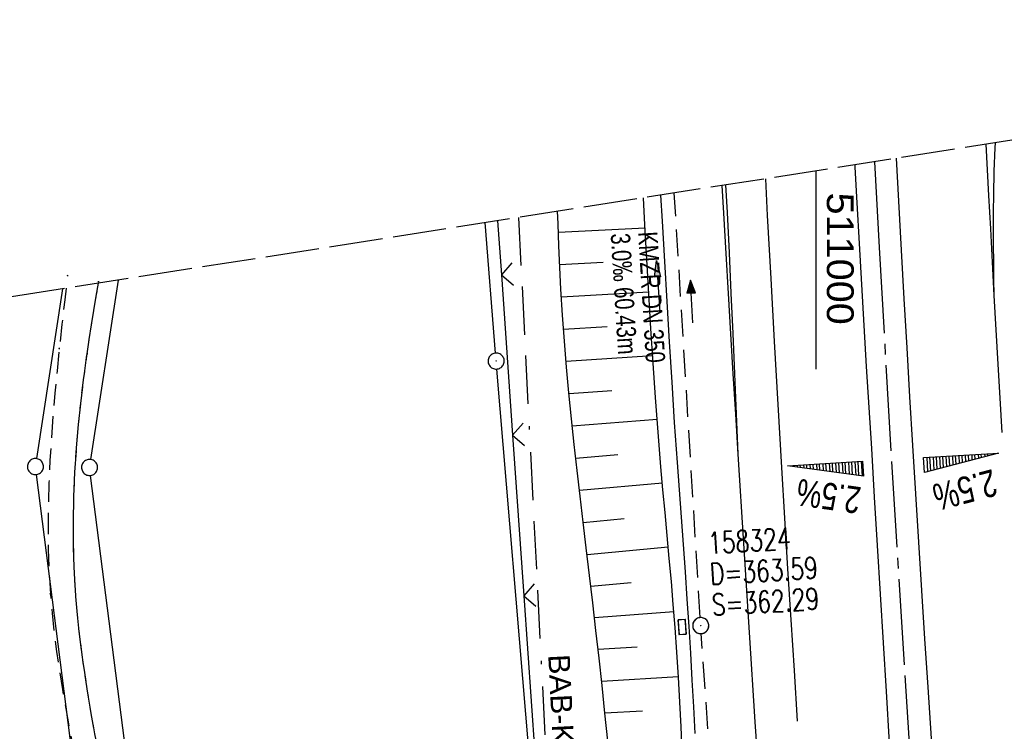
# Model space of a CAD drawing. Extents: x 510806 to 511233, y 466129 to 467087.
# Tile 33 of 35: x 510926 to 511018, y 467021 to 467087. Entities that reach past the tile are written whole.
import ezdxf

# ---------------------------------------------------------------- set-up
doc = ezdxf.new("R2010")
doc.units = 0
doc.header["$LTSCALE"] = 10
doc.header["$MEASUREMENT"] = 0
for name, pattern in [('ACAD_ISO16W100', [73, 15, -6.5, 15, -6.5, 15, -7, 1, -7]), ('ACHSE', [5.5, 4, -0.5, 0.5, -0.5]), ('AUSGEZOGEN', [0]), ('LT00', [0]), ('LT11', [0.3, 0.2, -0.1]), ('LT14', [0.6, 0.5, -0.1]), ('STRICHLINIE2', [0.375, 0.25, -0.125])]:
    doc.linetypes.add(name, pattern=pattern)
doc.layers.get('0').update_dxf_attribs({"linetype": 'LT00'})
for name, color, linetype in [('--EK_FBR', 1, 'LT00'), ('--EK_Halt-Pfeil', 4, 'LT00'), ('--EK_Haltung', 7, 'STRICHLINIE2'), ('--EK_Haltung-Text', 140, 'LT00'), ('--EK_Schacht-Text', 5, 'LT00'), ('--EL_DFK_AB_L', 21, 'LT00'), ('--EL_DFK_AB_P', 7, 'LT00'), ('--EL_Halt-Pfeil', 4, 'LT00'), ('--EL_Haltung', 182, 'STRICHLINIE2'), ('--EL_Haltung-Text', 182, 'LT00'), ('-AX-093', 35, 'ACHSE'), ('-QUE-20O', 11, 'LT00'), ('-QUE-20W', 11, 'LT00'), ('BAB-KABEL', 220, 'ACAD_ISO16W100'), ('BAB-KABEL_TEXT', 221, 'Continuous'), ('DFK_AB_L', 21, 'LT00'), ('DFK_AB_P', 7, 'LT00'), ('DFK_GZPKT', 250, 'LT00'), ('DFK_KATASTER', 250, 'LT00'), ('PFEIL', 140, 'AUSGEZOGEN'), ('V100_AFBR_BAB', 250, 'LT00'), ('V100_BOESCH', 250, 'LT00'), ('V100_BOSCHUNG', 250, 'LT00'), ('V100_FELDWEG', 250, 'LT11'), ('V100_GRABEN', 250, 'LT00'), ('V100_KA_PRUF', 182, 'LT00'), ('V100_LD_MARK', 250, 'LT00'), ('V100_SINKK', 182, 'LT00'), ('V100_ZAUN', 40, 'LT00'), ('V101_AFBR_BAB', 250, 'LT00'), ('V101_BOESCH', 250, 'LT00'), ('V101_BOSCHUNG', 250, 'LT00'), ('V101_FELDWEG', 250, 'LT11'), ('V101_GRABEN', 250, 'LT00'), ('V101_KA_PRUF', 182, 'LT00'), ('V101_LD_MARK', 250, 'LT00'), ('V101_RASTER', 250, 'LT00'), ('V101_SINKK', 182, 'LT00'), ('V101_ZAUN', 40, 'LT00')]:
    doc.layers.add(name, color=color, linetype=linetype)
doc.layers.add('-BLATT_101-RAND', color=7, linetype='LT14', plot=False)
doc.styles.add('Beschrift', font='ARIAL.TTF')
doc.styles.add('Haltungsbeschriftung', font='ARIAL.TTF', dxfattribs={"width": 0.75})
doc.styles.add('schachtbeschriftung', font='romans.shx', dxfattribs={"width": 0.75, "height": 2})
doc.styles.get("Standard").update_dxf_attribs({"font": 'ARIAL.TTF'})

# ---------------------------------------------------------------- blocks, each defined once
blk = doc.blocks.new('SYMB7010')
at = {"color": 0, "linetype": 'ByBlock'}
for points in [[(-0.031408, 0.499213), (-0.093728, 0.49134), (-0.15457, 0.475719), (-0.212975, 0.452595), (-0.268021, 0.422333), (-0.31884, 0.385411), (-0.36463, 0.342411), (-0.40467, 0.29401), (-0.438329, 0.240973), (-0.465074, 0.184136), (-0.484486, 0.124395), (-0.496256, 0.062692), (-0.5002, 0)], [(-0.5002, 0), (-0.496256, -0.062692), (-0.484486, -0.124395), (-0.465075, -0.184136), (-0.438329, -0.240973), (-0.404671, -0.29401), (-0.36463, -0.342411), (-0.31884, -0.385411), (-0.268021, -0.422333), (-0.212975, -0.452595), (-0.154571, -0.475719), (-0.093728, -0.49134), (-0.031408, -0.499213), (0.031408, -0.499213)], [(0.5002, 0), (0.496256, 0.062692), (0.484485, 0.124395), (0.465074, 0.184136), (0.438329, 0.240973), (0.40467, 0.29401), (0.36463, 0.342411), (0.31884, 0.385411), (0.268021, 0.422333), (0.212975, 0.452595), (0.15457, 0.475719), (0.093728, 0.49134), (0.031408, 0.499213), (-0.031408, 0.499213)], [(0.031408, -0.499213), (0.093728, -0.491341), (0.15457, -0.475719), (0.212975, -0.452595), (0.268021, -0.422333), (0.31884, -0.385411), (0.36463, -0.342411), (0.404671, -0.294011), (0.438329, -0.240974), (0.465075, -0.184136), (0.484486, -0.124395), (0.496256, -0.062692), (0.500201, 0)]]:
    blk.add_lwpolyline(points, dxfattribs=at)
blk = doc.blocks.new('SYMB0003')
at = {"color": 0, "linetype": 'ByBlock'}
for p, q in [((-0.015712, 0), (0.010166, 0.012015)), ((0, -0.021257), (-0.015712, 0)), ((0.010166, 0.012015), (0, -0.021257))]:
    blk.add_line(p, q, dxfattribs=at)
for points in [[(-0.031395, 0.499013), (-0.093691, 0.491144), (-0.154509, 0.475528), (-0.21289, 0.452414), (-0.267913, 0.422164), (-0.318712, 0.385257), (-0.364484, 0.342274), (-0.404509, 0.293893), (-0.438154, 0.240877), (-0.464888, 0.184062), (-0.484292, 0.124345), (-0.496058, 0.062667), (-0.5, 0)], [(-0.5, 0), (-0.496058, -0.062667), (-0.484292, -0.124345), (-0.464888, -0.184062), (-0.438154, -0.240877), (-0.404509, -0.293893), (-0.364485, -0.342274), (-0.318712, -0.385257), (-0.267914, -0.422164), (-0.21289, -0.452414), (-0.154509, -0.475529), (-0.093691, -0.491144), (-0.031395, -0.499014), (0.031395, -0.499014)], [(0.5, 0), (0.496057, 0.062667), (0.484292, 0.124345), (0.464888, 0.184062), (0.438153, 0.240877), (0.404509, 0.293893), (0.364484, 0.342274), (0.318712, 0.385257), (0.267913, 0.422164), (0.21289, 0.452414), (0.154509, 0.475528), (0.093691, 0.491144), (0.031395, 0.499013), (-0.031395, 0.499013)], [(0.031395, -0.499014), (0.093691, -0.491144), (0.154509, -0.475529), (0.21289, -0.452414), (0.267914, -0.422164), (0.318712, -0.385257), (0.364485, -0.342274), (0.404509, -0.293893), (0.438154, -0.240877), (0.464889, -0.184062), (0.484292, -0.124345), (0.496058, -0.062667), (0.5, 0)]]:
    blk.add_lwpolyline(points, dxfattribs=at)
blk = doc.blocks.new('Pfreil3')
at = {"layer": 'PFEIL'}
blk.add_hatch(color=256, dxfattribs=at).paths.add_polyline_path([(-1.549, 0.273), (-1.549, -0.273), (0, 0)])
for p, q in [((-1.549, 0), (-4.831, 0)), ((-1.549, -0.273), (-1.549, 0.273)), ((-1.549, 0.273), (0, 0)), ((0, 0), (-1.549, -0.273))]:
    blk.add_line(p, q, dxfattribs=at)
blk = doc.blocks.new('SYMB0011')
at = {"color": 0, "linetype": 'ByBlock'}
for p, q in [((0.5, 0), (-0.5, 0)), ((0, 0.5), (0, -0.5))]:
    blk.add_line(p, q, dxfattribs=at)
blk = doc.blocks.new('SYMB0024')
at = {"color": 0, "linetype": 'ByBlock'}
for p, q in [((-0.5, 0.5), (0, 0)), ((0, 0), (0.5, 0.5))]:
    blk.add_line(p, q, dxfattribs=at)
blk = doc.blocks.new('SYMB0652')
at = {"color": 0, "linetype": 'ByBlock'}
blk.add_lwpolyline([(-0.15, -0.075), (0.15, -0.075), (0.15, 0.075), (-0.15, 0.075), (-0.15, -0.075)], dxfattribs=at)
blk = doc.blocks.new('SYMB0070')
at = {"color": 0, "linetype": 'ByBlock'}
for p, q in [((-0.5, 0), (0.2, 0)), ((0.5, 0), (0.2, 0.1)), ((0.2, 0.1), (0.2, 0)), ((0.468, 0), (0.21, 0.086)), ((0.21, 0.086), (0.21, -0.086)), ((0.21, -0.086), (0.468, 0)), ((0.22, -0.072), (0.437, 0)), ((0.23, -0.058), (0.405, 0)), ((0.24, -0.045), (0.374, 0)), ((0.342, 0), (0.25, 0.031)), ((0.25, 0.031), (0.25, -0.031)), ((0.25, -0.031), (0.342, 0)), ((0.26, -0.017), (0.31, 0)), ((0.27, -0.003), (0.279, 0))]:
    blk.add_line(p, q, dxfattribs=at)
for points in [[(0.2, 0), (0.2, -0.1), (0.5, 0)], [(0.437, 0), (0.22, 0.072), (0.22, -0.072)], [(0.405, 0), (0.23, 0.058), (0.23, -0.058)], [(0.374, 0), (0.24, 0.045), (0.24, -0.045)], [(0.31, 0), (0.26, 0.017), (0.26, -0.017)], [(0.279, 0), (0.27, 0.003), (0.27, -0.003)]]:
    blk.add_lwpolyline(points, dxfattribs=at)

msp = doc.modelspace()

# ---------------------------------------------------------------- linework, layer by layer
at = {"layer": '--EK_FBR'}
for points in [[(511007.449, 467074.125), (511007.667, 467070.133), (511007.923, 467065.573), (511008.185, 467061.014), (511008.451, 467056.455), (511008.721, 467051.897), (511008.994, 467047.338), (511009.266, 467042.834), (511009.541, 467038.329), (511009.821, 467033.825), (511010.107, 467029.322), (511010.402, 467024.819), (511010.726, 467020.018), (511011.06, 467015.217), (511011.401, 467010.416), (511011.748, 467005.617), (511012.099, 467000.817), (511012.501, 466995.358), (511012.906, 466989.899), (511013.313, 466984.44), (511013.721, 466978.981), (511014.051, 466974.579), (511014.219, 466972.345)], [(511007.449, 467074.125), (511007.667, 467070.133), (511007.923, 467065.573), (511008.185, 467061.014), (511008.451, 467056.455), (511008.721, 467051.897), (511008.994, 467047.338), (511009.266, 467042.834), (511009.541, 467038.329), (511009.821, 467033.825), (511010.107, 467029.322), (511010.402, 467024.819), (511010.726, 467020.018)], [(511006.852, 467019.624), (511006.554, 467024.408), (511006.276, 467028.941), (511006.001, 467033.475), (511005.728, 467038.008), (511005.454, 467042.542), (511005.179, 467047.075), (511004.946, 467050.893), (511004.712, 467054.711), (511004.482, 467058.53), (511004.255, 467062.349), (511004.035, 467066.168), (511003.824, 467069.987), (511003.649, 467073.314), (511003.638, 467073.528)], [(511006.852, 467019.624), (511006.554, 467024.408), (511006.276, 467028.941), (511006.001, 467033.475), (511005.728, 467038.008), (511005.454, 467042.542), (511005.179, 467047.075), (511004.946, 467050.893), (511004.712, 467054.712), (511004.481, 467058.53), (511004.255, 467062.349), (511004.035, 467066.168), (511003.824, 467069.987), (511003.648, 467073.314), (511003.638, 467073.528)], [(510992.734, 467046.531), (510992.499, 467050.276), (510992.266, 467054.021), (510992.037, 467057.766), (510991.814, 467061.511), (510991.597, 467065.257), (510991.389, 467069.004), (510991.251, 467071.588)], [(510997.797, 466971.595), (510997.663, 466973.425), (510997.341, 466977.855), (510996.938, 466983.431), (510996.538, 466989.007), (510996.144, 466994.583), (510995.756, 467000.16), (510995.391, 467005.515), (510995.032, 467010.871), (510994.678, 467016.227), (510994.328, 467021.583), (510993.791, 467029.899), (510993.26, 467038.215), (510992.734, 467046.531)], [(510999.613, 466947.679), (510998.985, 466955.708), (510998.647, 466960.137), (510998.315, 466964.566), (510997.988, 466968.995), (510997.663, 466973.425), (510997.341, 466977.855), (510996.938, 466983.431), (510996.538, 466989.007), (510996.144, 466994.583), (510995.756, 467000.16), (510995.391, 467005.515), (510995.032, 467010.871), (510994.678, 467016.227), (510994.328, 467021.583), (510993.791, 467029.899), (510993.26, 467038.215), (510992.734, 467046.531)]]:
    msp.add_lwpolyline(points, dxfattribs=at)
at = {"layer": '--EK_Haltung'}
for p, q in [((510989.19, 467031.3), (510986.775, 467070.887)), ((510991.998, 466990.997), (510989.288, 467029.803))]:
    msp.add_line(p, q, dxfattribs=at)
at = {"layer": '--EL_DFK_AB_L'}
for p, q in [((510970.101, 467055.967), (510969.14, 467068.125)), ((510979.847, 466939.967), (510970.223, 467054.473))]:
    msp.add_line(p, q, dxfattribs=at)
at = {"layer": '--EL_Haltung'}
for p, q in [((510989.19, 467031.3), (510986.775, 467070.887)), ((510991.998, 466990.997), (510989.288, 467029.803))]:
    msp.add_line(p, q, dxfattribs=at)
at = {"layer": '-AX-093', "ltscale": 0.2}
msp.add_lwpolyline([(511005.444, 467073.811), (511005.874, 467065.82), (511007.03, 467045.853), (511008.265, 467025.891), (511009.58, 467005.935), (511010.975, 466985.983), (511012.45, 466966.038), (511014.004, 466946.098), (511015.639, 466926.165), (511017.353, 466906.239), (511019.146, 466886.319), (511021.02, 466866.407)], dxfattribs=at)
at = {"layer": '-BLATT_101-RAND'}
msp.add_lwpolyline([(510806.42, 467042.638), (510949.558, 466128.78), (511233.101, 466173.191), (511089.963, 467087.049), (510806.42, 467042.638)], dxfattribs=at)
at = {"layer": '-QUE-20O'}
for p, q in [((511010.313, 467046.238), (511010.394, 467044.898)), ((511010.69, 467044.976), (511010.613, 467046.256)), ((511010.912, 467046.274), (511010.986, 467045.054)), ((511011.282, 467045.132), (511011.212, 467046.292)), ((511011.511, 467046.31), (511011.578, 467045.21)), ((511011.873, 467045.288), (511011.811, 467046.328)), ((511012.11, 467046.347), (511012.169, 467045.366)), ((511012.465, 467045.444), (511012.41, 467046.365)), ((511012.709, 467046.383), (511012.761, 467045.522)), ((511013.057, 467045.6), (511013.008, 467046.401)), ((511013.308, 467046.419), (511013.353, 467045.678)), ((511013.648, 467045.756), (511013.607, 467046.437)), ((511013.907, 467046.455), (511013.944, 467045.834)), ((511014.24, 467045.911), (511014.206, 467046.473)), ((511014.506, 467046.491), (511014.536, 467045.99)), ((511014.832, 467046.068), (511014.805, 467046.509)), ((511015.105, 467046.527), (511015.128, 467046.145)), ((511015.423, 467046.223), (511015.404, 467046.545)), ((511015.704, 467046.563), (511015.719, 467046.301)), ((511016.015, 467046.379), (511016.003, 467046.581)), ((511016.303, 467046.599), (511016.311, 467046.457)), ((511016.607, 467046.535), (511016.602, 467046.617)), ((511016.901, 467046.635), (511016.903, 467046.613))]:
    msp.add_line(p, q, dxfattribs=at)
msp.add_lwpolyline([(511010.11, 467044.823), (511010.026, 467046.221), (511017.013, 467046.642), (511010.11, 467044.823)], dxfattribs=at)
at = {"layer": '-QUE-20W'}
for p, q in [((510997.626, 467045.474), (510997.629, 467045.416)), ((510997.932, 467045.374), (510997.925, 467045.492)), ((510998.224, 467045.51), (510998.235, 467045.333)), ((510998.538, 467045.291), (510998.524, 467045.528)), ((510998.823, 467045.546), (510998.841, 467045.249)), ((510999.144, 467045.207), (510999.123, 467045.564)), ((510999.422, 467045.582), (510999.447, 467045.165)), ((510999.751, 467045.123), (510999.722, 467045.6)), ((511000.021, 467045.618), (511000.054, 467045.082)), ((511000.357, 467045.04), (511000.321, 467045.636)), ((511000.62, 467045.654), (511000.66, 467044.998)), ((511000.963, 467044.956), (511000.92, 467045.673)), ((511001.219, 467045.691), (511001.266, 467044.914)), ((511001.569, 467044.872), (511001.518, 467045.709)), ((511001.818, 467045.727), (511001.872, 467044.83)), ((511002.175, 467044.789), (511002.117, 467045.745)), ((511002.417, 467045.763), (511002.478, 467044.747)), ((511002.781, 467044.705), (511002.716, 467045.781)), ((511003.016, 467045.799), (511003.084, 467044.663)), ((511003.387, 467044.621), (511003.315, 467045.817)), ((511003.615, 467045.835), (511003.69, 467044.58)), ((511003.993, 467044.537), (511003.914, 467045.853)), ((511004.214, 467045.871), (511004.297, 467044.496))]:
    msp.add_line(p, q, dxfattribs=at)
msp.add_lwpolyline([(511004.409, 467044.48), (510997.338, 467045.456), (511004.325, 467045.878), (511004.409, 467044.48)], dxfattribs=at)
at = {"layer": 'BAB-KABEL', "ltscale": 0.03, "flags": 128}
msp.add_lwpolyline([(510972.243, 467068.611), (510975.905, 466996.574), (510977.984, 466968.8), (510979.787, 466948.122), (510983.496, 466918.707), (510987.423, 466888.384), (510991.016, 466862.105), (510995.172, 466835.484), (510999.665, 466809.429), (511004.382, 466787.077), (511010.672, 466758.219), (511015.836, 466724.859), (511019.988, 466699.018), (511022.698, 466674.981), (511023.84, 466667.263), (511024.496, 466662.024), (511024.364, 466656.981), (511021.993, 466652.398), (511015.673, 466649.504), (511014.883, 466647.881), (511015.761, 466640.01), (511016.157, 466634.178), (511017.328, 466627.877), (511020.624, 466626.038), (511027.569, 466625.356), (511028.727, 466623.981), (511029.526, 466622.083), (511030.325, 466618.587), (511034.122, 466593.595), (511037.318, 466574.488), (511041.919, 466544.36), (511045.917, 466522.329), (511050.713, 466494.709), (511055.613, 466464.589), (511063.512, 466423.435), (511071.808, 466385.814), (511078.518, 466354.086), (511085.025, 466325.466), (511091.123, 466297.539), (511098.83, 466258.822), (511106.629, 466221.866), (511109.229, 466209.78), (511117.677, 466173.993), (511121.985, 466155.787)], dxfattribs=at)
at = {"layer": 'DFK_AB_L'}
for p, q in [((510970.101, 467055.967), (510969.14, 467068.125)), ((510979.847, 466939.967), (510970.223, 467054.473))]:
    msp.add_line(p, q, dxfattribs=at)
at = {"layer": 'DFK_KATASTER'}
for p, q in [((510932.355, 467046.041), (510934.947, 467062.769)), ((510929.73, 467061.952), (510927.304, 467046.121)), ((510938.945, 466953.244), (510927.285, 467044.636)), ((510943.895, 466954.084), (510932.335, 467044.556))]:
    msp.add_line(p, q, dxfattribs=at)
at = {"layer": 'V100_AFBR_BAB'}
for points in [[(511007.449, 467074.125), (511007.667, 467070.133), (511007.923, 467065.573), (511008.185, 467061.014), (511008.451, 467056.455), (511008.721, 467051.897), (511008.994, 467047.338), (511009.266, 467042.834), (511009.541, 467038.329), (511009.821, 467033.825), (511010.107, 467029.322), (511010.402, 467024.819), (511010.726, 467020.018), (511011.06, 467015.217), (511011.401, 467010.416), (511011.748, 467005.617), (511012.099, 467000.817), (511012.501, 466995.358), (511012.906, 466989.899), (511013.313, 466984.44), (511013.721, 466978.981), (511014.051, 466974.579), (511014.219, 466972.345)], [(511006.852, 467019.624), (511006.554, 467024.408), (511006.276, 467028.941), (511006.001, 467033.475), (511005.728, 467038.008), (511005.454, 467042.542), (511005.179, 467047.075), (511004.946, 467050.893), (511004.712, 467054.711), (511004.482, 467058.53), (511004.255, 467062.349), (511004.035, 467066.168), (511003.824, 467069.987), (511003.649, 467073.314), (511003.638, 467073.528)], [(510992.734, 467046.531), (510992.499, 467050.276), (510992.266, 467054.021), (510992.037, 467057.766), (510991.814, 467061.511), (510991.597, 467065.257), (510991.389, 467069.004), (510991.251, 467071.588)]]:
    msp.add_lwpolyline(points, dxfattribs=at)
at = {"layer": 'V100_AFBR_BAB', "color": 2}
msp.add_lwpolyline([(510997.797, 466971.595), (510997.663, 466973.425), (510997.341, 466977.855), (510996.938, 466983.431), (510996.538, 466989.007), (510996.144, 466994.583), (510995.756, 467000.16), (510995.391, 467005.515), (510995.032, 467010.871), (510994.678, 467016.227), (510994.328, 467021.583), (510993.791, 467029.899), (510993.26, 467038.215), (510992.734, 467046.531)], dxfattribs=at)
at = {"layer": 'V100_BOESCH'}
msp.add_lwpolyline([(510980.56, 467019.812), (510980.309, 467022.384), (510980.041, 467024.955), (510979.761, 467027.525), (510979.47, 467030.094), (510979.171, 467032.663), (510978.867, 467035.231), (510978.561, 467037.8), (510978.275, 467040.208), (510977.991, 467042.616), (510977.714, 467045.024), (510977.447, 467047.433), (510977.191, 467049.843), (510976.951, 467052.254), (510976.728, 467054.665), (510976.526, 467057.078), (510976.348, 467059.493), (510976.197, 467061.91), (510976.092, 467063.94), (510976.004, 467065.971), (510975.931, 467068.003), (510975.895, 467069.183)], dxfattribs=at)
at = {"layer": 'V100_BOSCHUNG'}
for p, q in [((510984.048, 467067.625), (510975.959, 467067.197)), ((510980.144, 467064.414), (510976.081, 467064.187)), ((510984.377, 467061.658), (510976.24, 467061.179)), ((510980.499, 467058.425), (510976.443, 467058.174)), ((510984.747, 467055.693), (510976.684, 467055.171)), ((510980.955, 467052.442), (510976.96, 467052.159)), ((510985.171, 467049.756), (510977.263, 467049.149)), ((510981.498, 467046.466), (510977.589, 467046.142)), ((510985.664, 467043.824), (510977.931, 467043.136)), ((510982.108, 467040.496), (510978.282, 467040.144)), ((510986.211, 467037.861), (510978.637, 467037.164)), ((510982.735, 467034.529), (510978.989, 467034.208)), ((510986.734, 467031.825), (510979.335, 467031.262)), ((510983.315, 467028.556), (510979.672, 467028.314)), ((510987.148, 467025.782), (510979.999, 467025.352)), ((510983.812, 467022.576), (510980.308, 467022.388))]:
    msp.add_line(p, q, dxfattribs=at)
at = {"layer": 'V100_FELDWEG', "flags": 128}
for points in [[(510930.057, 467062.003), (510929.925, 467060.913), (510929.668, 467058.651), (510929.424, 467056.385), (510929.212, 467054.308), (510929.014, 467052.228), (510928.834, 467050.145), (510928.677, 467048.06), (510928.547, 467045.975), (510928.449, 467043.889), (510928.387, 467041.804), (510928.365, 467039.722), (510928.388, 467037.641), (510928.461, 467035.565), (510928.588, 467033.492), (510928.743, 467031.706), (510928.937, 467029.923), (510929.166, 467028.143), (510929.425, 467026.366), (510929.711, 467024.591), (510930.018, 467022.817), (510930.341, 467021.045), (510930.678, 467019.274), (510931.023, 467017.504), (510931.372, 467015.733), (510931.721, 467013.962), (510932.064, 467012.191), (510932.399, 467010.418), (510932.719, 467008.643), (510933.022, 467006.866), (510933.373, 467004.626), (510933.692, 467002.382), (510933.984, 467000.135), (510934.253, 466997.885), (510934.504, 466995.633), (510934.739, 466993.38), (510934.965, 466991.126), (510935.184, 466988.871), (510935.401, 466986.616), (510935.62, 466984.361), (510935.846, 466982.108), (510936.082, 466979.856), (510936.408, 466976.942), (510936.756, 466974.031), (510937.123, 466971.122), (510937.423, 466968.837)], [(510940.185, 466968.963), (510939.707, 466972.707), (510939.238, 466976.484), (510938.784, 466980.263), (510938.499, 466982.709), (510938.217, 466985.156), (510937.935, 466987.602), (510937.649, 466990.049), (510937.356, 466992.495), (510937.053, 466994.939), (510936.737, 466997.383), (510936.402, 466999.824), (510936.047, 467002.263), (510935.668, 467004.699), (510935.261, 467007.131), (510934.921, 467009.037), (510934.567, 467010.94), (510934.203, 467012.843), (510933.834, 467014.745), (510933.465, 467016.646), (510933.101, 467018.548), (510932.746, 467020.45), (510932.405, 467022.353), (510932.083, 467024.259), (510931.785, 467026.166), (510931.515, 467028.076), (510931.279, 467029.99), (510931.08, 467031.907), (510930.925, 467033.829), (510930.804, 467036.031), (510930.742, 467038.239), (510930.736, 467040.449), (510930.783, 467042.662), (510930.881, 467044.875), (510931.025, 467047.086), (510931.214, 467049.296), (510931.444, 467051.501), (510931.712, 467053.701), (510932.016, 467055.894), (510932.218, 467057.243), (510932.43, 467058.588), (510932.646, 467059.933), (510932.865, 467061.276), (510933.058, 467062.473)]]:
    msp.add_lwpolyline(points, dxfattribs=at)
at = {"layer": 'V100_GRABEN'}
for points in [[(510987.516, 467018.789), (510987.402, 467021.109), (510987.281, 467023.428), (510987.151, 467025.746), (510987.006, 467028.064), (510986.845, 467030.38), (510986.678, 467032.523), (510986.498, 467034.664), (510986.307, 467036.805), (510986.111, 467038.945), (510985.913, 467041.085), (510985.717, 467043.225), (510985.528, 467045.366), (510985.262, 467048.585), (510985.017, 467051.807), (510984.791, 467055.029), (510984.582, 467058.253), (510984.387, 467061.477), (510984.205, 467064.703), (510984.032, 467067.929), (510983.903, 467070.437)], [(510988.723, 467020.495), (510988.59, 467022.986), (510988.453, 467025.477), (510988.309, 467027.967), (510988.155, 467030.457), (510987.986, 467033.007), (510987.807, 467035.556), (510987.622, 467038.104), (510987.434, 467040.652), (510987.247, 467043.201), (510987.063, 467045.749), (510986.805, 467049.501), (510986.559, 467053.254), (510986.324, 467057.007), (510986.098, 467060.762), (510985.878, 467064.516), (510985.662, 467068.271), (510985.524, 467070.691)]]:
    msp.add_lwpolyline(points, dxfattribs=at)
at = {"layer": 'V100_LD_MARK'}
for points in [[(511017.347, 467048.558), (511017.161, 467051.751), (511016.976, 467054.943), (511016.794, 467058.136), (511016.615, 467061.329), (511016.445, 467064.436), (511016.277, 467067.543), (511016.111, 467070.65), (511015.854, 467075.442)], [(511016.615, 467061.329), (511016.587, 467062.895), (511016.563, 467064.461), (511016.544, 467066.027), (511016.535, 467067.593), (511016.539, 467069.159), (511016.559, 467070.724), (511016.617, 467072.916), (511016.71, 467075.106), (511016.736, 467075.58)], [(510998.268, 467021.637), (510997.967, 467026.371), (510997.668, 467031.105), (510997.372, 467035.839), (510997.08, 467040.574), (510996.795, 467045.309), (510996.451, 467051.176), (510996.118, 467057.044), (510995.793, 467062.913), (510995.476, 467068.782), (510995.294, 467072.221)], [(510992.734, 467046.531), (510992.575, 467050.287), (510992.413, 467054.042), (510992.249, 467057.798), (510992.081, 467061.553), (510991.906, 467065.308), (510991.723, 467069.063), (510991.59, 467071.641)]]:
    msp.add_lwpolyline(points, dxfattribs=at)
at = {"layer": 'V100_ZAUN'}
for p, q in [((510970.299, 467068.306), (510970.65, 467063.269)), ((510970.65, 467063.269), (510971.692, 467048.305)), ((510971.692, 467048.305), (510972.735, 467033.342)), ((510972.735, 467033.342), (510973.778, 467018.378))]:
    msp.add_line(p, q, dxfattribs=at)
at = {"layer": 'V101_AFBR_BAB'}
for points in [[(511007.449, 467074.125), (511007.667, 467070.133), (511007.923, 467065.573), (511008.185, 467061.014), (511008.451, 467056.455), (511008.721, 467051.897), (511008.994, 467047.338), (511009.266, 467042.834), (511009.541, 467038.329), (511009.821, 467033.825), (511010.107, 467029.322), (511010.402, 467024.819), (511010.726, 467020.018)], [(511006.852, 467019.624), (511006.554, 467024.408), (511006.276, 467028.941), (511006.001, 467033.475), (511005.728, 467038.008), (511005.454, 467042.542), (511005.179, 467047.075), (511004.946, 467050.893), (511004.712, 467054.712), (511004.481, 467058.53), (511004.255, 467062.349), (511004.035, 467066.168), (511003.824, 467069.987), (511003.648, 467073.314), (511003.638, 467073.528)], [(510992.734, 467046.531), (510992.734, 467046.531), (510992.499, 467050.276), (510992.266, 467054.021), (510992.037, 467057.766), (510991.813, 467061.511), (510991.597, 467065.257), (510991.389, 467069.004), (510991.251, 467071.588)]]:
    msp.add_lwpolyline(points, dxfattribs=at)
at = {"layer": 'V101_AFBR_BAB', "color": 2}
msp.add_lwpolyline([(510999.613, 466947.679), (510998.985, 466955.708), (510998.647, 466960.137), (510998.315, 466964.566), (510997.988, 466968.995), (510997.663, 466973.425), (510997.341, 466977.855), (510996.938, 466983.431), (510996.538, 466989.007), (510996.144, 466994.583), (510995.756, 467000.16), (510995.391, 467005.515), (510995.032, 467010.871), (510994.678, 467016.227), (510994.328, 467021.583), (510993.791, 467029.899), (510993.26, 467038.215), (510992.734, 467046.531)], dxfattribs=at)
at = {"layer": 'V101_BOESCH'}
msp.add_lwpolyline([(510980.56, 467019.812), (510980.309, 467022.384), (510980.041, 467024.955), (510979.761, 467027.525), (510979.47, 467030.094), (510979.171, 467032.663), (510978.867, 467035.231), (510978.561, 467037.8), (510978.274, 467040.208), (510977.991, 467042.616), (510977.714, 467045.024), (510977.447, 467047.433), (510977.191, 467049.843), (510976.951, 467052.254), (510976.728, 467054.665), (510976.526, 467057.078), (510976.348, 467059.493), (510976.197, 467061.91), (510976.092, 467063.94), (510976.004, 467065.971), (510975.931, 467068.003), (510975.895, 467069.183)], dxfattribs=at)
at = {"layer": 'V101_BOSCHUNG'}
for p, q in [((510984.048, 467067.625), (510975.959, 467067.197)), ((510980.144, 467064.414), (510976.081, 467064.187)), ((510984.377, 467061.658), (510976.24, 467061.179)), ((510980.499, 467058.425), (510976.443, 467058.174)), ((510984.747, 467055.693), (510976.684, 467055.171)), ((510980.955, 467052.442), (510976.96, 467052.159)), ((510985.171, 467049.756), (510977.263, 467049.149)), ((510981.498, 467046.466), (510977.589, 467046.142)), ((510985.664, 467043.824), (510977.931, 467043.136)), ((510982.108, 467040.496), (510978.282, 467040.144)), ((510986.211, 467037.861), (510978.637, 467037.164)), ((510982.735, 467034.529), (510978.989, 467034.208)), ((510986.734, 467031.825), (510979.335, 467031.262)), ((510983.315, 467028.556), (510979.672, 467028.314)), ((510987.148, 467025.782), (510979.999, 467025.352)), ((510983.812, 467022.576), (510980.308, 467022.388))]:
    msp.add_line(p, q, dxfattribs=at)
at = {"layer": 'V101_FELDWEG', "flags": 128}
for points in [[(510930.057, 467062.003), (510929.925, 467060.913), (510929.668, 467058.651), (510929.424, 467056.385), (510929.212, 467054.308), (510929.014, 467052.228), (510928.834, 467050.145), (510928.677, 467048.06), (510928.547, 467045.975), (510928.449, 467043.889), (510928.387, 467041.804), (510928.365, 467039.722), (510928.388, 467037.641), (510928.461, 467035.565), (510928.588, 467033.492), (510928.743, 467031.706), (510928.937, 467029.923), (510929.166, 467028.143), (510929.425, 467026.366), (510929.711, 467024.591), (510930.017, 467022.817), (510930.341, 467021.045), (510930.678, 467019.274), (510931.023, 467017.504), (510931.372, 467015.733), (510931.721, 467013.962), (510932.064, 467012.191), (510932.399, 467010.418), (510932.719, 467008.643), (510933.022, 467006.866), (510933.373, 467004.626), (510933.692, 467002.382), (510933.984, 467000.135), (510934.253, 466997.885), (510934.504, 466995.633), (510934.739, 466993.38), (510934.965, 466991.126), (510935.184, 466988.871), (510935.401, 466986.616), (510935.62, 466984.361), (510935.846, 466982.108), (510936.082, 466979.856), (510936.408, 466976.942), (510936.756, 466974.031), (510937.123, 466971.122), (510937.505, 466968.215), (510937.9, 466965.309), (510938.305, 466962.404), (510938.717, 466959.498), (510939.133, 466956.592), (510939.549, 466953.685), (510939.867, 466951.459), (510940.187, 466949.233), (510940.513, 466947.008), (510940.847, 466944.784), (510941.193, 466942.563), (510941.554, 466940.345), (510941.934, 466938.132), (510942.336, 466935.923), (510942.763, 466933.721), (510943.218, 466931.525), (510943.705, 466929.337), (510944.227, 466927.157), (510944.746, 466925.135), (510945.295, 466923.121), (510945.871, 466921.113), (510946.469, 466919.111), (510947.087, 466917.114), (510947.721, 466915.121), (510948.368, 466913.131), (510949.024, 466911.143), (510949.686, 466909.158), (510950.35, 466907.173), (510951.014, 466905.188), (510951.673, 466903.202), (510952.324, 466901.215), (510960.761, 466875.244), (510969.419, 466850.04), (510978.11, 466824.395), (510978.61, 466822.932), (510979.115, 466821.468), (510979.621, 466820.003), (510980.123, 466818.535), (510980.616, 466817.064), (510981.096, 466815.59), (510981.557, 466814.111), (510981.995, 466812.627), (510982.405, 466811.137), (510982.783, 466809.641), (510983.123, 466808.139), (510983.421, 466806.628), (510983.672, 466805.11), (510983.848, 466803.795), (510983.992, 466802.475), (510984.109, 466801.15), (510984.204, 466799.821), (510984.283, 466798.49), (510984.386, 466796.342), (510984.458, 466794.19), (510984.496, 466792.038), (510984.497, 466789.885), (510984.456, 466787.734), (510984.371, 466785.585), (510984.237, 466783.441), (510984.052, 466781.303), (510983.812, 466779.172), (510983.513, 466777.05), (510983.152, 466774.938), (510982.725, 466772.838), (510982.286, 466770.973), (510981.789, 466769.123), (510981.233, 466767.29), (510980.616, 466765.477), (510979.935, 466763.689), (510973.914, 466748.687), (510972.935, 466746.25), (510972.707, 466745.72), (510972.447, 466745.205), (510972.144, 466744.713), (510971.789, 466744.251), (510971.374, 466743.828), (510971.009, 466743.535), (510970.613, 466743.281), (510970.194, 466743.076), (510969.762, 466742.93), (510969.327, 466742.856), (510968.899, 466742.863), (510968.527, 466742.943), (510968.166, 466743.081), (510967.811, 466743.262), (510967.461, 466743.467), (510967.112, 466743.683), (510966.761, 466743.892), (510966.407, 466744.079), (510964.656, 466744.91)], [(510968.926, 466725.99), (510969.399, 466727.463), (510969.876, 466728.934), (510970.36, 466730.403), (510970.857, 466731.867), (510971.369, 466733.325), (510971.902, 466734.775), (510972.458, 466736.217), (510972.945, 466737.419), (510973.447, 466738.617), (510973.959, 466739.81), (510974.475, 466741.002), (510974.99, 466742.194), (510976.059, 466744.707), (510977.106, 466747.229), (510978.134, 466749.758), (510979.147, 466752.293), (510980.147, 466754.834), (510981.137, 466757.38), (510982.12, 466759.931), (510983.099, 466762.484), (510983.615, 466763.835), (510984.125, 466765.189), (510984.624, 466766.546), (510985.105, 466767.908), (510985.564, 466769.277), (510985.995, 466770.654), (510986.391, 466772.04), (510986.892, 466774.042), (510987.314, 466776.064), (510987.663, 466778.103), (510987.939, 466780.156), (510988.147, 466782.222), (510988.29, 466784.297), (510988.37, 466786.378), (510988.392, 466788.463), (510988.357, 466790.55), (510988.269, 466792.634), (510988.131, 466794.715), (510987.946, 466796.788), (510987.717, 466798.852), (510987.433, 466801.001), (510987.104, 466803.137), (510986.727, 466805.264), (510986.319, 466807.306), (510985.871, 466809.34), (510985.384, 466811.367), (510984.864, 466813.387), (510984.313, 466815.4), (510983.735, 466817.407), (510983.133, 466819.408), (510982.511, 466821.404), (510981.872, 466823.394), (510981.221, 466825.379), (510980.252, 466828.269), (510979.265, 466831.15), (510978.262, 466834.024), (510977.245, 466836.892), (510976.218, 466839.755), (510975.181, 466842.615), (510974.139, 466845.472), (510973.092, 466848.328), (510972.043, 466851.183), (510970.907, 466854.28), (510969.774, 466857.378), (510968.648, 466860.478), (510967.53, 466863.582), (510966.425, 466866.691), (510965.334, 466869.804), (510964.261, 466872.922), (510963.208, 466876.047), (510962.35, 466878.65), (510961.504, 466881.257), (510960.669, 466883.867), (510959.84, 466886.479), (510959.016, 466889.093), (510958.193, 466891.707), (510957.367, 466894.322), (510956.537, 466896.935), (510955.699, 466899.547), (510954.85, 466902.156), (510954.143, 466904.297), (510953.43, 466906.437), (510952.716, 466908.576), (510952.004, 466910.715), (510951.298, 466912.857), (510950.601, 466915), (510949.918, 466917.147), (510949.252, 466919.298), (510948.608, 466921.455), (510947.988, 466923.618), (510947.397, 466925.788), (510946.838, 466927.966), (510946.284, 466930.286), (510945.768, 466932.615), (510945.285, 466934.952), (510944.833, 466937.296), (510944.408, 466939.647), (510944.007, 466942.003), (510943.626, 466944.364), (510943.262, 466946.728), (510942.911, 466949.094), (510942.57, 466951.462), (510942.235, 466953.83), (510941.709, 466957.606), (510941.192, 466961.381), (510940.685, 466965.156), (510940.189, 466968.931), (510939.707, 466972.707), (510939.238, 466976.484), (510938.784, 466980.263), (510938.499, 466982.709), (510938.217, 466985.156), (510937.934, 466987.602), (510937.649, 466990.049), (510937.356, 466992.495), (510937.053, 466994.939), (510936.737, 466997.383), (510936.402, 466999.824), (510936.047, 467002.263), (510935.668, 467004.699), (510935.261, 467007.131), (510934.921, 467009.037), (510934.567, 467010.941), (510934.203, 467012.843), (510933.834, 467014.745), (510933.465, 467016.646), (510933.101, 467018.548), (510932.746, 467020.45), (510932.405, 467022.353), (510932.083, 467024.259), (510931.785, 467026.166), (510931.515, 467028.077), (510931.279, 467029.99), (510931.08, 467031.907), (510930.925, 467033.829), (510930.804, 467036.031), (510930.742, 467038.239), (510930.736, 467040.449), (510930.783, 467042.662), (510930.881, 467044.875), (510931.025, 467047.086), (510931.214, 467049.296), (510931.444, 467051.501), (510931.712, 467053.701), (510932.016, 467055.894), (510932.218, 467057.243), (510932.43, 467058.588), (510932.646, 467059.933), (510932.865, 467061.276), (510933.058, 467062.473)]]:
    msp.add_lwpolyline(points, dxfattribs=at)
at = {"layer": 'V101_GRABEN'}
for points in [[(510987.516, 467018.789), (510987.402, 467021.109), (510987.281, 467023.428), (510987.151, 467025.746), (510987.006, 467028.064), (510986.845, 467030.38), (510986.678, 467032.523), (510986.498, 467034.664), (510986.307, 467036.805), (510986.111, 467038.945), (510985.913, 467041.085), (510985.717, 467043.225), (510985.528, 467045.366), (510985.262, 467048.586), (510985.017, 467051.807), (510984.791, 467055.029), (510984.582, 467058.253), (510984.387, 467061.477), (510984.205, 467064.703), (510984.032, 467067.929), (510983.903, 467070.437)], [(510988.723, 467020.495), (510988.59, 467022.986), (510988.453, 467025.477), (510988.309, 467027.967), (510988.155, 467030.457), (510987.986, 467033.007), (510987.807, 467035.556), (510987.622, 467038.104), (510987.434, 467040.652), (510987.247, 467043.2), (510987.063, 467045.749), (510986.804, 467049.501), (510986.559, 467053.254), (510986.324, 467057.007), (510986.098, 467060.762), (510985.878, 467064.516), (510985.662, 467068.271), (510985.524, 467070.691)]]:
    msp.add_lwpolyline(points, dxfattribs=at)
at = {"layer": 'V101_LD_MARK'}
for points in [[(511017.347, 467048.558), (511017.161, 467051.751), (511016.976, 467054.943), (511016.794, 467058.136), (511016.615, 467061.329), (511016.445, 467064.436), (511016.277, 467067.543), (511016.111, 467070.65), (511015.854, 467075.442)], [(511016.615, 467061.329), (511016.587, 467062.895), (511016.562, 467064.461), (511016.544, 467066.027), (511016.535, 467067.593), (511016.539, 467069.159), (511016.559, 467070.724), (511016.617, 467072.916), (511016.71, 467075.106), (511016.736, 467075.58)], [(510998.268, 467021.637), (510997.967, 467026.371), (510997.668, 467031.105), (510997.372, 467035.839), (510997.08, 467040.574), (510996.795, 467045.309), (510996.451, 467051.176), (510996.118, 467057.044), (510995.793, 467062.913), (510995.476, 467068.782), (510995.294, 467072.221)], [(510992.734, 467046.531), (510992.574, 467050.287), (510992.413, 467054.042), (510992.249, 467057.798), (510992.08, 467061.553), (510991.906, 467065.308), (510991.723, 467069.063), (510991.59, 467071.641)]]:
    msp.add_lwpolyline(points, dxfattribs=at)
at = {"layer": 'V101_RASTER'}
msp.add_line((511000.001, 467054.459), (511000.001, 467072.959), dxfattribs=at)
at = {"layer": 'V101_ZAUN'}
for p, q in [((510970.299, 467068.306), (510970.65, 467063.269)), ((510970.65, 467063.269), (510971.692, 467048.305)), ((510971.692, 467048.305), (510972.735, 467033.342)), ((510972.735, 467033.342), (510973.778, 467018.378))]:
    msp.add_line(p, q, dxfattribs=at)

# ---------------------------------------------------------------- block references
at = {"layer": '--EK_Halt-Pfeil', "xscale": 3.999999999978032, "yscale": 4, "zscale": 4, "rotation": 93.49179000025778}
msp.add_blockref('SYMB0070', (510988.394, 467060.773), dxfattribs=at)
at = {"layer": '--EL_DFK_AB_P', "xscale": 1.500000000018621, "yscale": 1.5, "zscale": 1.5, "rotation": 264.7377099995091}
msp.add_blockref('SYMB0003', (510970.16, 467055.22), dxfattribs=at)
at = {"layer": '--EL_Halt-Pfeil', "xscale": 3.999999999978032, "yscale": 4, "zscale": 4, "rotation": 93.49179000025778}
msp.add_blockref('SYMB0070', (510988.394, 467060.773), dxfattribs=at)
at = {"layer": 'DFK_AB_P', "xscale": 1.500000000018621, "yscale": 1.5, "zscale": 1.5, "rotation": 264.7377099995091}
msp.add_blockref('SYMB0003', (510970.16, 467055.22), dxfattribs=at)
at = {"layer": 'DFK_GZPKT', "xscale": 1.500000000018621, "yscale": 1.5, "zscale": 1.5, "rotation": 264.7377099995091}
for p in [(510927.19, 467045.38), (510932.24, 467045.3)]:
    msp.add_blockref('SYMB7010', p, dxfattribs=at)
at = {"layer": 'PFEIL', "rotation": 93.52029662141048}
msp.add_blockref('Pfreil3', (510985.113, 467064.598), dxfattribs=at)
at = {"layer": 'V100_FELDWEG', "xscale": 0.09999999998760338, "yscale": 0.09999999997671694, "zscale": 0.1, "rotation": 272.6154099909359}
for p in [(510930.198, 467063.172), (510933.082, 467062.62), (510929.424, 467056.385), (510932.016, 467055.894), (510928.588, 467033.492), (510930.925, 467033.828)]:
    msp.add_blockref('SYMB0011', p, dxfattribs=at)
at = {"layer": 'V100_KA_PRUF', "xscale": 1.499999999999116, "yscale": 1.5, "zscale": 1.5, "rotation": 272.6154099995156}
msp.add_blockref('SYMB0003', (510989.236, 467030.551), dxfattribs=at)
at = {"layer": 'V100_SINKK', "xscale": 4.500000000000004, "yscale": 4.5, "zscale": 4.5, "rotation": 272.615410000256}
msp.add_blockref('SYMB0652', (510987.503, 467030.422), dxfattribs=at)
at = {"layer": 'V100_ZAUN', "xscale": 2.09999999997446, "yscale": 2.099999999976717, "zscale": 2.1, "rotation": 273.986410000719}
for p in [(510970.65, 467063.269), (510971.692, 467048.305), (510972.735, 467033.342)]:
    msp.add_blockref('SYMB0024', p, dxfattribs=at)
at = {"layer": 'V101_FELDWEG', "xscale": 0.1000000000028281, "yscale": 0.09999999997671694, "zscale": 0.1, "rotation": 278.9019100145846}
for p in [(510929.424, 467056.385), (510932.016, 467055.894), (510928.588, 467033.492), (510930.925, 467033.828)]:
    msp.add_blockref('SYMB0011', p, dxfattribs=at)
at = {"layer": 'V101_KA_PRUF', "xscale": 1.49999999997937, "yscale": 1.5, "zscale": 1.5, "rotation": 278.9019099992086}
msp.add_blockref('SYMB0003', (510989.236, 467030.551), dxfattribs=at)
at = {"layer": 'V101_SINKK', "xscale": 4.500000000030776, "yscale": 4.5, "zscale": 4.5, "rotation": 275.0215425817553}
msp.add_blockref('SYMB0652', (510987.503, 467030.422), dxfattribs=at)
at = {"layer": 'V101_ZAUN', "xscale": 2.1000000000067, "yscale": 2.099999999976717, "zscale": 2.1, "rotation": 273.9860899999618}
for p in [(510970.65, 467063.269), (510971.692, 467048.305), (510972.735, 467033.342)]:
    msp.add_blockref('SYMB0024', p, dxfattribs=at)

# ---------------------------------------------------------------- texts
at = {"layer": '--EK_Haltung-Text', "style": 'Haltungsbeschriftung', "width": 0.75}
for s, p in [('KMZR DN 350', (510983.393, 467067.244)), ('3.0‰ 60.43m', (510980.838, 467067.088))]:
    msp.add_text(s, height=1.8, rotation=-86.50819, dxfattribs=at).set_placement(p)
at = {"layer": '--EK_Schacht-Text', "style": 'schachtbeschriftung', "width": 0.75}
for s, p in [('158324', (510989.975, 467037.229)), ('D=363.59', (510990.15, 467034.354)), ('S=362.29', (510990.326, 467031.479))]:
    msp.add_text(s, height=2, rotation=3.4918, dxfattribs=at).set_placement(p)
at = {"layer": '--EL_Haltung-Text', "style": 'Haltungsbeschriftung', "width": 0.75}
msp.add_text('KMZR DN 350', height=1.8, rotation=-86.50819, dxfattribs=at).set_placement((510983.393, 467067.244))
at = {"layer": '-QUE-20O', "style": 'Beschrift', "width": 0.75}
msp.add_text('2.5%', height=2.5, rotation=194.75892, dxfattribs=at).set_placement((511016.456, 467045.166))
at = {"layer": '-QUE-20W', "style": 'Beschrift', "width": 0.75}
msp.add_text('2.5%', height=2.5, rotation=172.13978, dxfattribs=at).set_placement((511004.29, 467043.444))
at = {"layer": 'BAB-KABEL_TEXT', "insert": (510975.329, 467021.003), "char_height": 2, "attachment_point": 8, "rotation": 272.91051, "style": 'Beschrift'}
msp.add_mtext('BAB-Kabel', dxfattribs=at)
at = {"layer": 'V101_RASTER', "width": 1.058}
msp.add_text(' 511000', height=2.5, rotation=-89.99873, dxfattribs=at).set_placement((511001.001, 467071.959))

doc.saveas('drawing.dxf')
